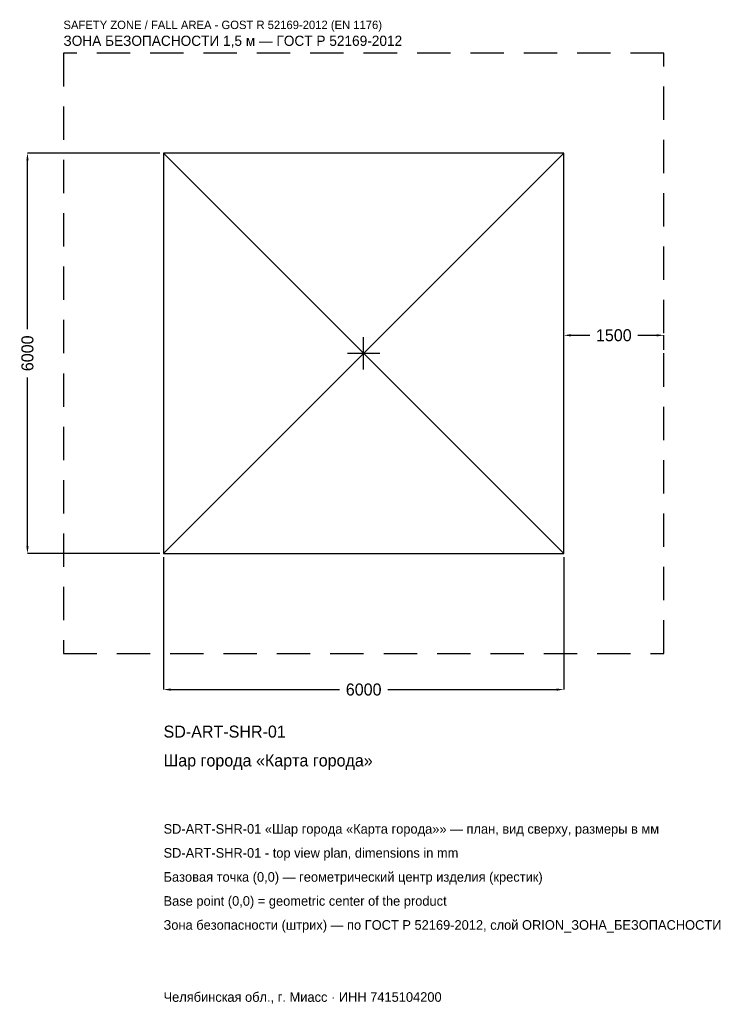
# Model space of a CAD drawing. Header units: metres. Extents: x -5157 to 5481, y -9757 to 5001.
import ezdxf

# ---------------------------------------------------------------- set-up
doc = ezdxf.new("R2010")
doc.units = ezdxf.units.M
doc.linetypes.add('DASHED', pattern=[800, 500, -300])
for name, color, linetype in [('ЗСК_ДАННЫЕ', 3, 'Continuous'), ('ЗСК_ЗОНА_БЕЗОПАСНОСТИ', 1, 'Continuous'), ('ЗСК_КОНТУР', 7, 'Continuous'), ('ЗСК_РАЗМЕРЫ', 8, 'Continuous')]:
    doc.layers.add(name, color=color, linetype=linetype)
doc.dimstyles.new('ORION', dxfattribs={"dimtxt": 180, "dimasz": 108, "dimexe": 1.25, "dimexo": 54, "dimtad": 1, "dimdec": 0, "dimcen": 2.5, "dimazin": 3, "dimtfac": 1, "dimtmove": 0, "dimatfit": 3})

# ---------------------------------------------------------------- blocks, each defined once
blk = doc.blocks.new('_CLOSEDFILLED')
at = {"color": 0, "linetype": 'BYBLOCK'}
blk.add_solid([(-1, 0.16), (0, 0), (-1, -0.16)], dxfattribs=at)
blk = doc.blocks.new('*D1')
for p, q in [((-3000, -3054), (-3000, -5040)), ((3000, -3054), (3000, -5040)), ((-2892, -5040), (-360, -5040)), ((360, -5040), (2892, -5040))]:
    blk.add_line(p, q)
at = {"layer": 'Defpoints'}
for p in [(-3000, -3000), (3000, -3000), (-3000, -5040)]:
    blk.add_point(p, dxfattribs=at)
at = {"layer": 'ЗСК_РАЗМЕРЫ', "xscale": 108, "yscale": 108, "rotation": 180}
blk.add_blockref('_CLOSEDFILLED', (-3000, -5040), dxfattribs=at)
at = {"layer": 'ЗСК_РАЗМЕРЫ', "xscale": 108, "yscale": 108}
blk.add_blockref('_CLOSEDFILLED', (3000, -5040), dxfattribs=at)
at = {"layer": 'ЗСК_РАЗМЕРЫ', "insert": (0, -5040), "char_height": 180, "attachment_point": 5}
blk.add_mtext('6000', dxfattribs=at)
blk = doc.blocks.new('*D2')
for p, q in [((-3054, 3000), (-5040, 3000)), ((-5040, 360), (-5040, 2892)), ((-5040, -2892), (-5040, -360)), ((-3054, -3000), (-5040, -3000))]:
    blk.add_line(p, q)
at = {"layer": 'Defpoints'}
for p in [(-3000, 3000), (-5040, -3000), (-3000, -3000)]:
    blk.add_point(p, dxfattribs=at)
at = {"layer": 'ЗСК_РАЗМЕРЫ', "xscale": 108, "yscale": 108}
for p, rotation in [((-5040, 3000), 90), ((-5040, -3000), 270)]:
    blk.add_blockref('_CLOSEDFILLED', p, dxfattribs=dict(at, rotation=rotation))
at = {"layer": 'ЗСК_РАЗМЕРЫ', "insert": (-5040, 0), "char_height": 180, "attachment_point": 5, "rotation": 90}
blk.add_mtext('6000', dxfattribs=at)
blk = doc.blocks.new('*D3')
for p, q in [((3000, 54), (3000, 270)), ((3108, 270), (3390, 270)), ((4110, 270), (4392, 270)), ((4500, 54), (4500, 270))]:
    blk.add_line(p, q)
at = {"layer": 'Defpoints'}
for p in [(3000, 270), (3000, 0), (4500, 0)]:
    blk.add_point(p, dxfattribs=at)
at = {"layer": 'ЗСК_РАЗМЕРЫ', "xscale": 108, "yscale": 108, "rotation": 180}
blk.add_blockref('_CLOSEDFILLED', (3000, 270), dxfattribs=at)
at = {"layer": 'ЗСК_РАЗМЕРЫ', "xscale": 108, "yscale": 108}
blk.add_blockref('_CLOSEDFILLED', (4500, 270), dxfattribs=at)
at = {"layer": 'ЗСК_РАЗМЕРЫ', "insert": (3750, 270), "char_height": 180, "attachment_point": 5}
blk.add_mtext('1500', dxfattribs=at)
blk = doc.blocks.new('ОРИОН SD-ART-SHR-01 Шар города Карта города')
at = {"layer": 'ЗСК_ЗОНА_БЕЗОПАСНОСТИ', "linetype": 'DASHED'}
blk.add_lwpolyline([(-4500, -4500), (4500, -4500), (4500, 4500), (-4500, 4500)], close=True, dxfattribs=at)
at = {"layer": 'ЗСК_КОНТУР'}
for p, q in [((-3000, -3000), (3000, 3000)), ((-3000, 3000), (3000, -3000))]:
    blk.add_line(p, q, dxfattribs=at)
blk.add_lwpolyline([(-3000, -3000), (3000, -3000), (3000, 3000), (-3000, 3000)], close=True, dxfattribs=at)
at = {"layer": 'ЗСК_РАЗМЕРЫ'}
for p, q in [((0, -240), (0, 240)), ((-240, 0), (240, 0))]:
    blk.add_line(p, q, dxfattribs=at)
at = {"layer": 'ЗСК_ДАННЫЕ'}
for tag, p in [('АРТИКУЛ', (-3000, -5760)), ('НАИМЕНОВАНИЕ', (-3000, -6192))]:
    blk.add_attdef(tag, p, '', height=180, dxfattribs=at)
at = {"layer": 'ЗСК_ДАННЫЕ', "flags": 1}
for tag, p in [('ПРОИЗВОДИТЕЛЬ', (-3000, -6624)), ('ТЕЛЕФОН', (-3000, -7056)), ('САЙТ', (-3000, -7920)), ('АДРЕС', (-3000, -8352)), ('РЕКВИЗИТЫ', (-3000, -8784)), ('ГАБАРИТЫ', (-3000, -9216)), ('ЗОНА_БЕЗОПАСНОСТИ', (-3000, -9648))]:
    blk.add_attdef(tag, p, '', height=180, dxfattribs=at)
at = {"layer": 'ЗСК_ЗОНА_БЕЗОПАСНОСТИ', "color": 1}
for s, height, p in [('SAFETY ZONE / FALL AREA - GOST R 52169-2012 (EN 1176)', 126, (-4500, 4860)), ('ЗОНА БЕЗОПАСНОСТИ 1,5 м — ГОСТ Р 52169-2012', 153, (-4500, 4608))]:
    blk.add_text(s, height=height, dxfattribs=at).set_placement(p)
at = {"layer": 'ЗСК_РАЗМЕРЫ'}
dim = blk.add_linear_dim(base=(-5040, -3000), p1=(-3000, -3000), p2=(-3000, 3000), angle=90, dimstyle='ORION', dxfattribs=at)
dim.commit()
dim.dimension.update_dxf_attribs({"geometry": '*D2', "text_midpoint": (-5040, 0)})
for base, p1, p2, picture, middle in [((3000, 270), (3000, 0), (4500, 0), '*D3', (3750, 270)), ((-3000, -5040), (-3000, -3000), (3000, -3000), '*D1', (0, -5040))]:
    dim = blk.add_linear_dim(base=base, p1=p1, p2=p2, dimstyle='ORION', dxfattribs=at)
    dim.commit()
    dim.dimension.update_dxf_attribs({"geometry": picture, "text_midpoint": middle})

msp = doc.modelspace()

# ---------------------------------------------------------------- block references
msp.add_blockref('ОРИОН SD-ART-SHR-01 Шар города Карта города', (0, 0)).add_auto_attribs({'АРТИКУЛ': 'SD-ART-SHR-01', 'НАИМЕНОВАНИЕ': 'Шар города «Карта города»'})

# ---------------------------------------------------------------- texts
at = {"layer": 'ЗСК_ДАННЫЕ', "color": 3}
for s, p in [('SD-ART-SHR-01 «Шар города «Карта города»» — план, вид сверху, размеры в мм', (-3000, -7200)), ('SD-ART-SHR-01 - top view plan, dimensions in mm', (-3000, -7560)), ('Челябинская обл., г. Миасс · ИНН 7415104200', (-3000, -9720))]:
    msp.add_text(s, height=144, dxfattribs=at).set_placement(p)
at = {"layer": 'ЗСК_ДАННЫЕ', "color": 7}
for s, p in [('Базовая точка (0,0) — геометрический центр изделия (крестик)', (-3000, -7920)), ('Base point (0,0) = geometric center of the product', (-3000, -8280))]:
    msp.add_text(s, height=144, dxfattribs=at).set_placement(p)
at = {"layer": 'ЗСК_ДАННЫЕ', "color": 1}
msp.add_text('Зона безопасности (штрих) — по ГОСТ Р 52169-2012, слой ORION_ЗОНА_БЕЗОПАСНОСТИ', height=144, dxfattribs=at).set_placement((-3000, -8640))

doc.saveas('drawing.dxf')
